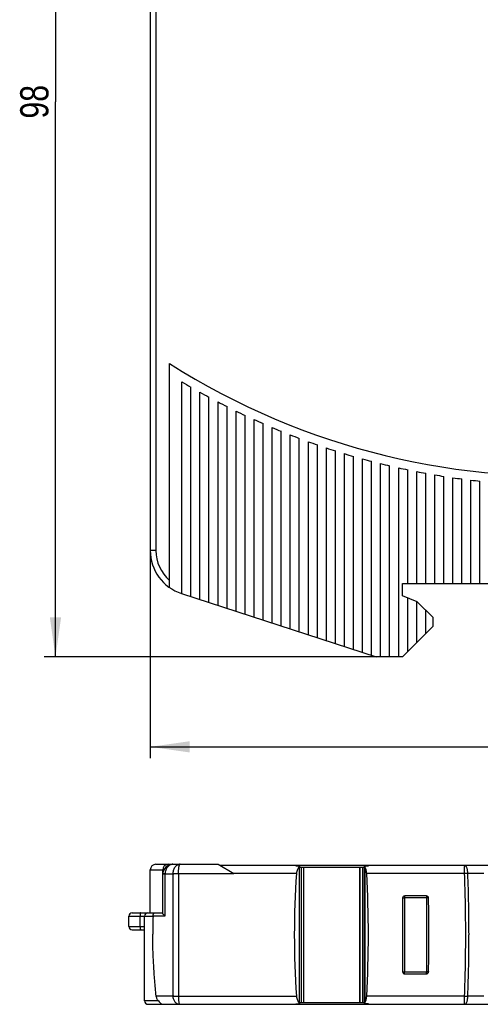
# Model space of a CAD drawing. Header units: millimetres. Extents: x 0 to 420, y 0 to 297.
# Tile 9 of 29: x 177 to 218, y 124 to 211. Entities that reach past the tile are written whole.
import ezdxf

# ---------------------------------------------------------------- set-up
doc = ezdxf.new("R2010")
doc.units = ezdxf.units.MM
doc.header["$LTSCALE"] = 23.1
doc.layers.get('0').update_dxf_attribs({"linetype": 'CONTINUOUS'})
doc.layers.add('T-EM12D-TIO-DXF_CONTINUOUS_LINE', color=7, linetype='CONTINUOUS')
doc.layers.add('T-EM12D-TIO-XXX_DXF_DIMENSION', color=7, linetype='CONTINUOUS')
doc.styles.get("Standard").update_dxf_attribs({"font": 'txt', "width": 0.8})
doc.dimstyles.new('DIMSTYLE_1', dxfattribs={"dimtxt": 2.5, "dimasz": 3.5, "dimexe": 1, "dimexo": 0, "dimtad": 1, "dimdec": 3, "dimdsep": 46, "dimtxsty": 'Standard', "dimblk": '_FILLED', "dimblk1": '_FILLED', "dimblk2": '_FILLED', "dimcen": 0.09, "dimclrt": 5, "dimadec": 0, "dimazin": 0, "dimtp": 0.3, "dimtm": 0.3, "dimtfac": 1, "dimtdec": 3, "dimtofl": 0, "dimtmove": 0, "dimatfit": 3, "dimldrblk": '_FILLED', "dimfxl": 1, "dimtolj": 1, "dimarcsym": 0})
doc.dimstyles.new('DIMSTYLE_3', dxfattribs={"dimtxt": 2.5, "dimasz": 3.5, "dimexe": 1, "dimexo": 0, "dimtad": 1, "dimdec": 0, "dimdsep": 46, "dimtxsty": 'Standard', "dimblk": '_FILLED', "dimblk1": '_FILLED', "dimblk2": '_FILLED', "dimcen": 0.09, "dimclrt": 5, "dimadec": 0, "dimazin": 0, "dimtp": 0.3, "dimtm": 0.3, "dimtfac": 1, "dimtdec": 0, "dimtofl": 0, "dimtmove": 0, "dimatfit": 3, "dimldrblk": '_FILLED', "dimfxl": 1, "dimtolj": 1, "dimarcsym": 0})

# ---------------------------------------------------------------- blocks, each defined once
blk = doc.blocks.new('_FILLED')
at = {"color": 0, "linetype": 'ByBlock'}
blk.add_solid([(0, 0), (-1, 0.143), (-1, -0.143)], dxfattribs=at)
blk = doc.blocks.new('*D1')
at = {"layer": 'T-EM12D-TIO-XXX_DXF_DIMENSION', "color": 2, "linetype": 'Continuous'}
for p, q in [((188.475, 163.862), (188.475, 145.481)), ((268.475, 154.456), (268.475, 145.481)), ((188.475, 146.481), (228.475, 146.481)), ((268.475, 146.481), (228.475, 146.481))]:
    blk.add_line(p, q, dxfattribs=at)
at = {"layer": 'T-EM12D-TIO-XXX_DXF_DIMENSION', "color": 2, "linetype": 'Continuous', "xscale": 3.5, "yscale": 3.5, "zscale": 3.5, "rotation": 180}
blk.add_blockref('_FILLED', (188.475, 146.481), dxfattribs=at)
at = {"layer": 'T-EM12D-TIO-XXX_DXF_DIMENSION', "color": 2, "linetype": 'Continuous', "xscale": 3.5, "yscale": 3.5, "zscale": 3.5}
blk.add_blockref('_FILLED', (268.475, 146.481), dxfattribs=at)
at = {"layer": 'T-EM12D-TIO-XXX_DXF_DIMENSION', "color": 5, "linetype": 'Continuous', "insert": (228.475, 149.606), "char_height": 2.5, "width": 5.89286, "attachment_point": 2, "line_spacing_factor": 0.9}
blk.add_mtext('80', dxfattribs=at)
blk = doc.blocks.new('*D3')
at = {"layer": 'T-EM12D-TIO-XXX_DXF_DIMENSION', "color": 2, "linetype": 'Continuous'}
for p, q in [((211.975, 252.756), (179.083, 252.756)), ((180.083, 252.756), (180.083, 203.606)), ((180.083, 154.456), (180.083, 203.606)), ((208.875, 154.456), (179.083, 154.456))]:
    blk.add_line(p, q, dxfattribs=at)
at = {"layer": 'T-EM12D-TIO-XXX_DXF_DIMENSION', "color": 2, "linetype": 'Continuous', "xscale": 3.5, "yscale": 3.5, "zscale": 3.5}
for p, rotation in [((180.083, 252.756), 90), ((180.083, 154.456), 270)]:
    blk.add_blockref('_FILLED', p, dxfattribs=dict(at, rotation=rotation))
at = {"layer": 'T-EM12D-TIO-XXX_DXF_DIMENSION', "color": 5, "linetype": 'Continuous', "insert": (176.958, 203.606), "char_height": 2.5, "width": 5.89286, "attachment_point": 2, "rotation": 90, "line_spacing_factor": 0.9}
blk.add_mtext('98', dxfattribs=at)

msp = doc.modelspace()

# ---------------------------------------------------------------- linework, layer by layer
at = {"layer": 'T-EM12D-TIO-DXF_CONTINUOUS_LINE', "color": 7, "linetype": 'Continuous'}
for p, q in [((188.475, 229.6901), (188.475, 163.8623)), ((190.175, 160.5897), (190.175, 180.4236)), ((191.275, 160.0463), (191.275, 178.8072)), ((192.075, 159.7864), (192.075, 178.3377)), ((192.875, 159.5265), (192.875, 177.8833)), ((193.675, 159.2665), (193.675, 177.4438)), ((194.475, 159.0066), (194.475, 177.0188)), ((195.275, 158.7466), (195.275, 176.608)), ((196.075, 158.4867), (196.075, 176.2111)), ((196.875, 158.2268), (196.875, 175.8278)), ((197.675, 157.9668), (197.675, 175.4578)), ((198.475, 157.7069), (198.475, 175.1009)), ((199.275, 157.447), (199.275, 174.7569)), ((200.075, 157.187), (200.075, 174.4254)), ((200.875, 156.9271), (200.875, 174.1065)), ((201.675, 156.6672), (201.675, 173.7997)), ((202.475, 156.4072), (202.475, 173.505)), ((203.275, 156.1473), (203.275, 173.2221)), ((204.075, 155.8874), (204.075, 172.951)), ((204.875, 155.6274), (204.875, 172.6914)), ((205.675, 155.3675), (205.675, 172.4432)), ((206.475, 155.1075), (206.475, 172.2063)), ((207.275, 154.8476), (207.275, 171.9805)), ((208.075, 154.5877), (208.075, 171.7658)), ((208.875, 154.4561), (208.875, 171.5619)), ((209.675, 154.4561), (209.675, 171.3689)), ((210.475, 154.4561), (210.475, 171.1865)), ((211.275, 160.9561), (211.275, 171.0148)), ((212.075, 160.9561), (212.075, 170.8536)), ((212.875, 160.9561), (212.875, 170.7028)), ((213.675, 160.9561), (213.675, 170.5624)), ((214.475, 160.9561), (214.475, 170.4324)), ((215.275, 160.9561), (215.275, 170.3125)), ((216.075, 160.9561), (216.075, 170.2029)), ((216.875, 160.9561), (216.875, 170.1033)), ((217.675, 160.9561), (217.675, 170.0139)), ((210.825, 160.9561), (244.2564, 160.9561)), ((210.825, 159.8561), (210.825, 160.9561)), ((191.2389, 160.058), (208.4799, 154.4561)), ((212.125, 159.3309), (210.825, 159.8561)), ((211.275, 154.9061), (211.275, 159.6743)), ((212.075, 155.7061), (212.075, 159.3511)), ((213.525, 157.9309), (212.125, 159.3309)), ((212.875, 156.5061), (212.875, 158.5809)), ((213.525, 157.1561), (213.525, 157.9309)), ((210.825, 154.4561), (213.525, 157.1561)), ((210.825, 154.4561), (208.4799, 154.4561)), ((188.975, 136.0795), (194.475, 136.0795)), ((194.475, 136.0795), (195.8797, 135.2685)), ((188.475, 131.7795), (188.475, 135.5795)), ((189.575, 131.7649), (189.575, 135.5795)), ((267.675, 135.9795), (194.6482, 135.9795)), ((195.8831, 135.2665), (195.8797, 135.2685)), ((201.3559, 135.9524), (201.5454, 135.9529)), ((201.4326, 135.9795), (201.4326, 135.9526)), ((201.6849, 123.7565), (201.6849, 135.9025)), ((201.6849, 135.8295), (207.4501, 135.8295)), ((202.0353, 135.8295), (202.0353, 123.8295)), ((207.0231, 123.8295), (207.0231, 135.8295)), ((207.0684, 123.8295), (207.0684, 135.8295)), ((207.4501, 123.7726), (207.4501, 135.8864)), ((207.6106, 135.9497), (207.8001, 135.949)), ((186.875, 131.7795), (189.575, 131.7795)), ((186.575, 130.5795), (186.575, 131.4795)), ((187.975, 123.9795), (187.975, 131.4795)), ((186.875, 130.2795), (187.975, 130.2795)), ((201.6849, 123.8295), (207.4501, 123.8295)), ((188.275, 123.6795), (267.675, 123.6795)), ((201.5454, 123.7061), (201.3559, 123.7066)), ((201.4326, 123.7064), (201.4326, 123.6795)), ((207.8001, 123.71), (207.6106, 123.7092))]:
    msp.add_line(p, q, dxfattribs=at)
at = {"layer": 'T-EM12D-TIO-DXF_CONTINUOUS_LINE', "color": 9, "linetype": 'Continuous'}
for p, q in [((188.975, 230.0561), (188.975, 163.8623)), ((188.975, 163.8623), (188.475, 163.8623)), ((188.475, 135.5795), (189.6729, 135.5795)), ((189.7756, 135.2285), (189.7754, 131.4863)), ((189.7759, 135.2367), (190.4675, 135.2358)), ((190.9699, 135.2685), (195.8797, 135.2685)), ((201.4236, 135.2665), (195.8831, 135.2665)), ((201.6593, 135.8553), (201.6593, 123.8037)), ((201.8562, 123.8295), (201.8562, 135.8295)), ((207.2929, 123.8295), (207.2929, 135.8295)), ((207.4653, 135.8481), (207.4653, 123.8109)), ((216.3085, 135.2665), (207.6441, 135.2665)), ((218.0031, 135.2723), (216.5968, 135.2723)), ((186.575, 131.4795), (188.7255, 131.4795)), ((187.575, 130.5795), (187.575, 131.4795)), ((189.7754, 131.4863), (188.7257, 131.4864)), ((186.575, 130.5795), (187.975, 130.5795)), ((189.2068, 123.9795), (187.975, 123.9795)), ((188.9999, 124.4194), (190.4675, 124.4212)), ((190.9698, 124.3925), (201.4236, 124.3925)), ((216.3085, 124.3925), (207.6441, 124.3925)), ((218.0031, 124.3867), (216.5968, 124.3867))]:
    msp.add_line(p, q, dxfattribs=at)
at = {"layer": 'T-EM12D-TIO-DXF_CONTINUOUS_LINE', "color": 7, "linetype": 'Continuous'}
for centre, radius, start, end in [((224.475, 234.4561), 64, 237.592487, 311.371411), ((224.475, 234.4561), 64.8, 239.179799, 240), ((224.475, 234.4561), 64.8, 240.813477, 241.620552), ((224.475, 234.4561), 64.8, 242.421532, 243.216705), ((224.475, 234.4561), 64.8, 244.006345, 244.790714), ((224.475, 234.4561), 64.8, 245.57006, 246.34462), ((224.475, 234.4561), 64.8, 247.11462, 247.880275), ((224.475, 234.4561), 64.8, 248.641794, 249.399375), ((224.475, 234.4561), 64.8, 250.15321, 250.903481), ((224.475, 234.4561), 64.8, 251.650365, 252.394034), ((224.475, 234.4561), 64.8, 253.134653, 253.87238), ((224.475, 234.4561), 64.8, 254.60737, 255.339774), ((224.475, 234.4561), 64.8, 256.069736, 256.797399), ((224.475, 234.4561), 64.8, 257.5229, 258.246374), ((224.475, 234.4561), 64.8, 258.967952, 259.687763), ((224.475, 234.4561), 64.8, 260.405932, 261.122582), ((224.475, 234.4561), 64.8, 261.837835, 262.551809), ((224.475, 234.4561), 64.8, 263.264623, 263.97639), ((192.475, 163.8623), 4, 180, 252), ((188.975, 135.5795), 0.5, 90, 180), ((190.485, 135.1695), 0.91, 90, 180), ((190.075, 135.5795), 0.5, 90, 180), ((279.0159, 129.8295), 77.7825, 175.991761, 184.008239), ((108.407, 129.8295), 99.3859, 356.86402, 3.13598), ((710.813, 129.8295), 500, 179.626951, 180.373049), ((211.0236, 133.0836), 0.2, 91.094564, 179.626951), ((211.975, 83.2927), 50, 88.905436, 91.094564), ((212.9263, 133.0836), 0.2, 0.373049, 88.905436), ((-286.8631, 129.8295), 500, 359.626951, 0.373049), ((186.875, 131.4795), 0.3, 90, 180), ((188.275, 131.4795), 0.3, 90, 180), ((230.2112, 129.8093), 41.5192, 177.694607, 179.905801), ((188.4698, 131.4897), 0.256, 357.719435, 359.274675), ((186.875, 130.5795), 0.3, 180, 270), ((211.0236, 126.5754), 0.2, 180.373049, 268.905436), ((212.9263, 126.5754), 0.2, 271.094564, 359.626951), ((211.975, 176.3663), 50, 268.905436, 271.094564), ((188.275, 123.9795), 0.3, 180, 270)]:
    msp.add_arc(centre, radius, start, end, dxfattribs=at)
at = {"layer": 'T-EM12D-TIO-DXF_CONTINUOUS_LINE', "color": 9, "linetype": 'Continuous'}
for centre, radius, start, end in [((192.475, 163.8623), 3.5, 180, 228.917667), ((189.888, 135.2285), 0.1125, 175.805632, 179.995994), ((191.5418, 135.1839), 1.0756, 175.490207, 177.237044), ((191.0448, 135.2644), 0.0751, 176.899534, 179.965676), ((216.5904, 128.4443), 6.828, 89.946551, 92.366137), ((73.6152, 129.8317), 142.7968, 359.999092, 2.181163), ((75.7696, 129.8318), 140.9323, 359.999071, 2.212392), ((718.3089, 129.8295), 507.3242, 179.631008, 180.368992), ((211.975, 80.5029), 52.6029, 88.932866, 91.067134), ((-294.359, 129.8295), 507.3242, 359.631008, 0.368992), ((73.9862, 129.8202), 142.4258, 357.815996, 0.003741), ((76.1374, 129.8201), 140.5644, 357.784712, 0.003814), ((211.975, 179.1618), 52.6086, 268.932982, 271.067018), ((216.5904, 131.2143), 6.8276, 267.633801, 270.053528)]:
    msp.add_arc(centre, radius, start, end, dxfattribs=at)
for points, knots in [([(190.485, 136.0795), (190.4406, 136.0795), (190.3505, 136.0686), (190.2213, 136.0204), (190.1018, 135.9424), (189.9581, 135.8), (189.8258, 135.5634), (189.7823, 135.348), (189.7759, 135.2367)], [0, 0, 0, 0, 0.1103312, 0.2230216, 0.3399835, 0.462377, 0.7230005, 1, 1, 1, 1]), ([(191.1217, 136.0795), (191.0816, 136.0795), (191.0001, 136.069), (190.8832, 136.0227), (190.7749, 135.948), (190.6788, 135.8476), (190.5976, 135.7252), (190.5113, 135.535), (190.4781, 135.3762), (190.4696, 135.2685)], [0, 0, 0, 0, 0.1056702, 0.2144495, 0.3288092, 0.4502141, 0.5790445, 0.7147182, 1, 1, 1, 1]), ([(190.9699, 135.2685), (190.9709, 135.3228), (190.9744, 135.4285), (190.9845, 135.581), (190.999, 135.7198), (191.0149, 135.8246), (191.0298, 135.898), (191.0412, 135.9444), (191.0533, 135.9844), (191.0658, 136.0177), (191.0788, 136.0441), (191.0921, 136.0635), (191.1061, 136.0761), (191.1169, 136.0795), (191.1217, 136.0795)], [0, 0, 0, 0, 0.1927544, 0.3754699, 0.542288, 0.6879636, 0.7514748, 0.8081507, 0.8576429, 0.8997265, 0.9343555, 0.9617929, 0.9829326, 1, 1, 1, 1]), ([(189.7756, 135.2285), (189.7604, 135.2266), (189.7318, 135.2227), (189.6917, 135.2161), (189.6572, 135.2091), (189.6286, 135.2019), (189.6059, 135.1944), (189.591, 135.1877), (189.5825, 135.1819), (189.5773, 135.1771), (189.575, 135.1724), (189.575, 135.1695)], [0, 0, 0, 0, 0.2136497, 0.4033118, 0.5676082, 0.705514, 0.8164147, 0.9004269, 0.9328462, 0.9595029, 1, 1, 1, 1]), ([(189.7759, 135.2367), (189.7609, 135.2374), (189.7328, 135.2385), (189.6933, 135.2398), (189.6592, 135.2405), (189.631, 135.2408), (189.6088, 135.2407), (189.594, 135.2401), (189.5854, 135.2393), (189.5812, 135.2386), (189.5788, 135.238), (189.5775, 135.2372), (189.5774, 135.2367)], [0, 0, 0, 0, 0.2252607, 0.4243688, 0.5957087, 0.7379366, 0.8499368, 0.9308897, 0.9595754, 0.980405, 0.993547, 1, 1, 1, 1]), ([(190.4675, 135.2358), (190.4673, 134.7906), (190.4666, 133.0052), (190.4662, 131.2198), (190.4662, 129.8796)], [0, 0, 0, 0, 0.2493426, 1, 1, 1, 1]), ([(190.4675, 135.2358), (190.5026, 135.2401), (190.5781, 135.2476), (190.7455, 135.2591), (190.8779, 135.2633), (190.9698, 135.2645)], [0, 0, 0, 0, 0.2104551, 0.4525771, 1, 1, 1, 1]), ([(190.4696, 135.2685), (190.5046, 135.2707), (190.58, 135.2737), (190.7468, 135.2755), (190.8785, 135.2723), (190.9699, 135.2685)], [0, 0, 0, 0, 0.2101144, 0.452101, 1, 1, 1, 1]), ([(190.9698, 135.2645), (190.9695, 134.8169), (190.9685, 133.0221), (190.9681, 131.2272), (190.9681, 129.8799)], [0, 0, 0, 0, 0.2493421, 1, 1, 1, 1]), ([(216.3085, 135.2665), (216.3086, 135.3142), (216.309, 135.407), (216.3101, 135.5409), (216.3115, 135.6457), (216.3128, 135.7224), (216.3139, 135.7735), (216.315, 135.8196), (216.3163, 135.8604), (216.3176, 135.8955), (216.3189, 135.9246), (216.3201, 135.945), (216.3212, 135.9582), (216.3219, 135.9657), (216.3226, 135.9714), (216.3234, 135.9757), (216.3239, 135.9781), (216.3246, 135.9795), (216.325, 135.9795)], [0, 0, 0, 0, 0.2004354, 0.3901412, 0.5628076, 0.6409282, 0.7126898, 0.7774948, 0.8348041, 0.8841419, 0.9250999, 0.9573426, 0.9701127, 0.9806147, 0.9888325, 0.9947612, 0.9984223, 1, 1, 1, 1]), ([(216.5968, 135.2723), (216.5949, 135.3198), (216.5884, 135.4124), (216.57, 135.5457), (216.5438, 135.6671), (216.5108, 135.7728), (216.4719, 135.8594), (216.4336, 135.9171), (216.4002, 135.9499), (216.3758, 135.9667), (216.3506, 135.9771), (216.3333, 135.9795), (216.325, 135.9795)], [0, 0, 0, 0, 0.1778524, 0.3472192, 0.5033871, 0.6423188, 0.7610252, 0.858173, 0.8990945, 0.9355939, 0.968724, 1, 1, 1, 1]), ([(210.8236, 133.0849), (210.8236, 133.0854), (210.8248, 133.0866), (210.829, 133.088), (210.8382, 133.0899), (210.8535, 133.0917), (210.8741, 133.0934), (210.8995, 133.0947), (210.9289, 133.0958), (210.9612, 133.0965), (210.9837, 133.0965), (210.9953, 133.0967)], [0, 0, 0, 0, 0.0083412, 0.0235422, 0.0795538, 0.1693167, 0.2903329, 0.4389179, 0.6104084, 0.7994489, 1, 1, 1, 1]), ([(211.0198, 133.2836), (211.0189, 133.2836), (211.0167, 133.2827), (211.0142, 133.2797), (211.0118, 133.2752), (211.0095, 133.269), (211.0073, 133.2612), (211.0043, 133.2479), (210.9996, 133.2171), (210.9966, 133.1774), (210.9952, 133.1332), (210.9953, 133.109), (210.9953, 133.0967)], [0, 0, 0, 0, 0.0148293, 0.0339795, 0.0603084, 0.0944983, 0.1365548, 0.1863155, 0.3076759, 0.6233265, 0.8071374, 1, 1, 1, 1]), ([(212.9301, 133.2836), (212.931, 133.2836), (212.9332, 133.2827), (212.9357, 133.2797), (212.9381, 133.2752), (212.9404, 133.269), (212.9426, 133.2612), (212.9456, 133.2479), (212.9503, 133.2171), (212.9533, 133.1774), (212.9547, 133.1332), (212.9546, 133.109), (212.9546, 133.0967)], [0, 0, 0, 0, 0.0148481, 0.0340056, 0.0603235, 0.0944999, 0.1365544, 0.1863213, 0.3076836, 0.6233304, 0.807139, 1, 1, 1, 1]), ([(213.1263, 133.0849), (213.1263, 133.0854), (213.1251, 133.0866), (213.1209, 133.088), (213.1117, 133.0899), (213.0964, 133.0917), (213.0758, 133.0934), (213.0504, 133.0947), (213.021, 133.0958), (212.9887, 133.0965), (212.9662, 133.0965), (212.9546, 133.0967)], [0, 0, 0, 0, 0.0083413, 0.0235422, 0.0795538, 0.1693167, 0.2903329, 0.4389179, 0.6104084, 0.7994489, 1, 1, 1, 1]), ([(187.635, 131.7795), (187.6329, 131.7795), (187.6285, 131.7783), (187.6226, 131.7735), (187.6169, 131.7661), (187.6115, 131.7561), (187.6062, 131.7434), (187.5992, 131.7219), (187.5915, 131.6892), (187.5844, 131.6442), (187.579, 131.5929), (187.5757, 131.5373), (187.575, 131.499), (187.575, 131.4795)], [0, 0, 0, 0, 0.0192237, 0.0422465, 0.0713062, 0.1073777, 0.1507645, 0.2014186, 0.3233261, 0.4695793, 0.6351723, 0.8141586, 1, 1, 1, 1]), ([(187.575, 130.5795), (187.575, 130.56), (187.5757, 130.5217), (187.579, 130.4661), (187.5844, 130.4148), (187.5915, 130.3698), (187.5992, 130.3371), (187.6062, 130.3156), (187.6115, 130.3029), (187.6169, 130.2929), (187.6226, 130.2855), (187.6285, 130.2807), (187.6329, 130.2795), (187.635, 130.2795)], [0, 0, 0, 0, 0.1858414, 0.3648277, 0.5304207, 0.6766739, 0.7985814, 0.8492355, 0.8926223, 0.9286938, 0.9577535, 0.9807763, 1, 1, 1, 1]), ([(190.4662, 129.8796), (190.4662, 129.4239), (190.4663, 127.6044), (190.4669, 125.785), (190.4675, 124.4212)], [0, 0, 0, 0, 0.2504672, 1, 1, 1, 1]), ([(190.9681, 129.8799), (190.9681, 129.4218), (190.9682, 127.5926), (190.9689, 125.7635), (190.9698, 124.3925)], [0, 0, 0, 0, 0.2504675, 1, 1, 1, 1]), ([(210.8236, 126.5741), (210.8236, 126.5736), (210.8248, 126.5724), (210.829, 126.571), (210.8382, 126.5691), (210.8535, 126.5673), (210.8741, 126.5656), (210.8995, 126.5643), (210.9289, 126.5632), (210.9612, 126.5625), (210.9837, 126.5624), (210.9953, 126.5623)], [0, 0, 0, 0, 0.0083413, 0.0235422, 0.0795538, 0.1693167, 0.2903329, 0.4389179, 0.6104084, 0.7994489, 1, 1, 1, 1]), ([(211.0198, 126.3754), (211.0189, 126.3754), (211.0167, 126.3763), (211.0142, 126.3793), (211.0118, 126.3838), (211.0095, 126.39), (211.0073, 126.3977), (211.0043, 126.4111), (210.9996, 126.4419), (210.9966, 126.4815), (210.9952, 126.5258), (210.9953, 126.5499), (210.9953, 126.5623)], [0, 0, 0, 0, 0.0148293, 0.0339795, 0.0603084, 0.0944983, 0.1365548, 0.1863155, 0.3076759, 0.6233265, 0.8071374, 1, 1, 1, 1]), ([(212.9301, 126.3754), (212.931, 126.3754), (212.9332, 126.3763), (212.9357, 126.3793), (212.9381, 126.3838), (212.9404, 126.39), (212.9426, 126.3977), (212.9456, 126.4111), (212.9503, 126.4419), (212.9533, 126.4815), (212.9547, 126.5258), (212.9546, 126.5499), (212.9546, 126.5623)], [0, 0, 0, 0, 0.0148481, 0.0340056, 0.0603235, 0.0944999, 0.1365544, 0.1863213, 0.3076836, 0.6233304, 0.807139, 1, 1, 1, 1]), ([(213.1263, 126.5741), (213.1263, 126.5736), (213.1251, 126.5724), (213.1209, 126.571), (213.1117, 126.5691), (213.0964, 126.5673), (213.0758, 126.5656), (213.0504, 126.5643), (213.021, 126.5632), (212.9887, 126.5625), (212.9662, 126.5624), (212.9546, 126.5623)], [0, 0, 0, 0, 0.0083412, 0.0235422, 0.0795538, 0.1693167, 0.2903329, 0.4389179, 0.6104084, 0.7994489, 1, 1, 1, 1]), ([(190.4675, 124.4212), (190.5026, 124.4169), (190.5781, 124.4093), (190.7455, 124.3978), (190.8779, 124.3937), (190.9698, 124.3925)], [0, 0, 0, 0, 0.2104556, 0.4525776, 1, 1, 1, 1]), ([(190.4675, 124.4212), (190.4729, 124.3235), (190.5092, 124.1349), (190.6206, 123.9265), (190.7424, 123.8006), (190.8434, 123.7318), (190.9529, 123.6892), (191.0293, 123.6795), (191.0669, 123.6795)], [0, 0, 0, 0, 0.2810602, 0.543516, 0.6655644, 0.7813048, 0.8920435, 1, 1, 1, 1]), ([(190.9698, 124.3925), (190.971, 124.2996), (190.9755, 124.1655), (190.9884, 123.996), (190.9985, 123.9039), (191.0081, 123.8393), (191.0154, 123.7985), (191.0231, 123.7633), (191.0311, 123.7341), (191.0383, 123.7137), (191.0445, 123.7006), (191.051, 123.6891), (191.0595, 123.6795), (191.0669, 123.6795)], [0, 0, 0, 0, 0.381729, 0.5510552, 0.6985232, 0.762573, 0.8194933, 0.8688785, 0.9104231, 0.9439617, 0.9577457, 0.9695889, 1, 1, 1, 1]), ([(216.325, 123.6795), (216.3246, 123.6795), (216.3239, 123.6809), (216.3234, 123.6833), (216.3226, 123.6876), (216.3219, 123.6933), (216.3212, 123.7008), (216.3201, 123.714), (216.3189, 123.7344), (216.3176, 123.7635), (216.3163, 123.7986), (216.315, 123.8394), (216.3139, 123.8855), (216.3128, 123.9366), (216.3115, 124.0133), (216.3101, 124.1181), (216.309, 124.252), (216.3086, 124.3448), (216.3085, 124.3925)], [0, 0, 0, 0, 0.0015777, 0.0052388, 0.0111675, 0.0193853, 0.0298873, 0.0426574, 0.0749001, 0.1158582, 0.1651959, 0.2225052, 0.2873102, 0.3590718, 0.4371924, 0.6098589, 0.7995646, 1, 1, 1, 1]), ([(216.325, 123.6795), (216.3333, 123.6795), (216.3506, 123.6819), (216.3758, 123.6922), (216.4002, 123.7091), (216.4336, 123.7419), (216.4719, 123.7995), (216.5108, 123.8862), (216.5438, 123.9919), (216.57, 124.1133), (216.5884, 124.2466), (216.5949, 124.3392), (216.5968, 124.3867)], [0, 0, 0, 0, 0.031276, 0.0644061, 0.1009055, 0.141827, 0.2389748, 0.3576812, 0.4966129, 0.6527808, 0.8221476, 1, 1, 1, 1])]:
    msp.add_open_spline(points, degree=3, knots=knots, dxfattribs=at)
at = {"layer": 'T-EM12D-TIO-DXF_CONTINUOUS_LINE', "color": 7, "linetype": 'Continuous'}
for points, knots in [([(201.3703, 135.9795), (201.3689, 135.9795), (201.3668, 135.9782), (201.3646, 135.9755), (201.362, 135.9711), (201.3589, 135.9633), (201.3569, 135.9564), (201.3559, 135.9524)], [0, 0, 0, 0, 0.1261856, 0.2139897, 0.3233174, 0.6125074, 1, 1, 1, 1]), ([(201.6593, 135.8553), (201.6267, 135.8232), (201.5658, 135.746), (201.4953, 135.6077), (201.4449, 135.4449), (201.4279, 135.3274), (201.4236, 135.2665)], [0, 0, 0, 0, 0.2123604, 0.4518036, 0.7166905, 1, 1, 1, 1]), ([(201.5454, 135.9529), (201.564, 135.953), (201.5909, 135.9518), (201.6247, 135.9469), (201.6457, 135.9416), (201.6627, 135.9347), (201.6754, 135.9259), (201.6834, 135.9149), (201.6849, 135.9065), (201.6849, 135.9025)], [0, 0, 0, 0, 0.3483986, 0.503169, 0.6384835, 0.7521843, 0.8455941, 0.9247381, 1, 1, 1, 1]), ([(201.6849, 135.9025), (201.6849, 135.8945), (201.6785, 135.8765), (201.6666, 135.8625), (201.6593, 135.8553)], [0, 0, 0, 0, 0.4357443, 1, 1, 1, 1]), ([(207.4501, 135.8864), (207.4501, 135.8913), (207.452, 135.9015), (207.4611, 135.9151), (207.476, 135.9263), (207.4959, 135.9352), (207.5203, 135.9419), (207.5589, 135.9483), (207.5896, 135.9498), (207.6106, 135.9497)], [0, 0, 0, 0, 0.0785814, 0.161231, 0.2574136, 0.3729381, 0.5089667, 0.6627676, 1, 1, 1, 1]), ([(207.4653, 135.8481), (207.4629, 135.8512), (207.4552, 135.8626), (207.4501, 135.8764), (207.4501, 135.8864)], [0, 0, 0, 0, 0.2821619, 1, 1, 1, 1]), ([(207.6441, 135.2665), (207.6408, 135.326), (207.628, 135.4404), (207.5902, 135.6), (207.5374, 135.7364), (207.4907, 135.8148), (207.4653, 135.8481)], [0, 0, 0, 0, 0.2902444, 0.5587207, 0.796418, 1, 1, 1, 1]), ([(207.8001, 135.949), (207.8012, 135.9534), (207.8034, 135.9612), (207.8066, 135.97), (207.8094, 135.975), (207.8116, 135.978), (207.814, 135.9795), (207.8154, 135.9795)], [0, 0, 0, 0, 0.3910021, 0.6818148, 0.7910424, 0.8780024, 1, 1, 1, 1]), ([(188.7257, 131.4864), (188.7262, 131.5252), (188.7328, 131.5821), (188.754, 131.6519), (188.7743, 131.6961), (188.7982, 131.732), (188.8249, 131.7587), (188.8535, 131.7755), (188.874, 131.7795), (188.8836, 131.7795)], [0, 0, 0, 0, 0.3233819, 0.4723071, 0.6075741, 0.7271034, 0.8305929, 0.9199891, 1, 1, 1, 1]), ([(189.7754, 131.4863), (189.7468, 131.5128), (189.7069, 131.5531), (189.66, 131.6086), (189.6312, 131.6467), (189.6078, 131.6822), (189.5902, 131.714), (189.5801, 131.7381), (189.5758, 131.7545), (189.575, 131.7617), (189.575, 131.7649)], [0, 0, 0, 0, 0.3364956, 0.4876533, 0.6255347, 0.7482816, 0.8535502, 0.9384453, 0.9723092, 1, 1, 1, 1]), ([(188.9999, 124.4194), (188.9553, 124.873), (188.8722, 125.7807), (188.7722, 127.1444), (188.7063, 128.5103), (188.6914, 129.4218), (188.692, 129.8776)], [0, 0, 0, 0, 0.2500088, 0.5000049, 0.7499971, 1, 1, 1, 1]), ([(189.2068, 123.9795), (189.1797, 124.0102), (189.129, 124.0751), (189.0662, 124.1816), (189.0203, 124.2969), (189.0039, 124.3783), (188.9999, 124.4194)], [0, 0, 0, 0, 0.2488453, 0.4989875, 0.7494923, 1, 1, 1, 1]), ([(189.2068, 123.9795), (189.2464, 123.9346), (189.3021, 123.8703), (189.3761, 123.7939), (189.4228, 123.7506), (189.463, 123.7182), (189.4961, 123.6963), (189.5195, 123.6847), (189.5343, 123.6803), (189.5403, 123.6795), (189.5429, 123.6795)], [0, 0, 0, 0, 0.393738, 0.559617, 0.6993944, 0.8121474, 0.8985614, 0.9603094, 0.9827144, 1, 1, 1, 1]), ([(201.4236, 124.3925), (201.4279, 124.3316), (201.4449, 124.2141), (201.4953, 124.0513), (201.5658, 123.9129), (201.6267, 123.8358), (201.6593, 123.8037)], [0, 0, 0, 0, 0.2833095, 0.5481964, 0.7876396, 1, 1, 1, 1]), ([(207.4653, 123.8109), (207.4907, 123.8441), (207.5374, 123.9226), (207.5902, 124.059), (207.628, 124.2186), (207.6408, 124.333), (207.6441, 124.3925)], [0, 0, 0, 0, 0.203582, 0.4412793, 0.7097556, 1, 1, 1, 1]), ([(201.3559, 123.7066), (201.3569, 123.7026), (201.3589, 123.6957), (201.362, 123.6879), (201.3646, 123.6835), (201.3668, 123.6808), (201.3689, 123.6795), (201.3703, 123.6795)], [0, 0, 0, 0, 0.3874926, 0.6766826, 0.7860103, 0.8738144, 1, 1, 1, 1]), ([(201.6849, 123.7565), (201.6849, 123.7525), (201.6834, 123.7441), (201.6754, 123.7331), (201.6627, 123.7243), (201.6457, 123.7173), (201.6247, 123.7121), (201.5909, 123.7071), (201.564, 123.706), (201.5454, 123.7061)], [0, 0, 0, 0, 0.0752619, 0.1544059, 0.2478157, 0.3615165, 0.496831, 0.6516014, 1, 1, 1, 1]), ([(201.6593, 123.8037), (201.6666, 123.7965), (201.6785, 123.7824), (201.6849, 123.7644), (201.6849, 123.7565)], [0, 0, 0, 0, 0.5642557, 1, 1, 1, 1]), ([(207.4501, 123.7726), (207.4501, 123.7757), (207.4517, 123.7896), (207.4588, 123.8024), (207.4653, 123.8109)], [0, 0, 0, 0, 0.2244458, 1, 1, 1, 1]), ([(207.6106, 123.7092), (207.5896, 123.7092), (207.5589, 123.7107), (207.5203, 123.7171), (207.4959, 123.7238), (207.476, 123.7327), (207.4611, 123.7439), (207.452, 123.7575), (207.4501, 123.7677), (207.4501, 123.7726)], [0, 0, 0, 0, 0.3372324, 0.4910333, 0.6270619, 0.7425864, 0.838769, 0.9214186, 1, 1, 1, 1]), ([(207.8154, 123.6795), (207.814, 123.6795), (207.8116, 123.681), (207.8094, 123.684), (207.8066, 123.689), (207.8034, 123.6978), (207.8012, 123.7056), (207.8001, 123.71)], [0, 0, 0, 0, 0.1219976, 0.2089576, 0.3181852, 0.6089979, 1, 1, 1, 1])]:
    msp.add_open_spline(points, degree=3, knots=knots, dxfattribs=at)

# ---------------------------------------------------------------- dimensions: what is measured, and where the dimension line sits
at = {"layer": 'T-EM12D-TIO-XXX_DXF_DIMENSION', "color": 2, "linetype": 'Continuous'}
dim = msp.add_linear_dim(base=(180.0831, 252.7561), p1=(208.875, 154.4561), p2=(211.975, 252.7561), angle=90, dimstyle='DIMSTYLE_3', dxfattribs=at)
dim.commit()
dim.dimension.update_dxf_attribs({"geometry": '*D3', "text_midpoint": (180.0831, 203.249), "dimtype": 160})
dim = msp.add_linear_dim(base=(268.475, 146.4814), p1=(188.475, 163.8623), p2=(268.475, 154.4561), dimstyle='DIMSTYLE_1', dxfattribs=at)
dim.commit()
dim.dimension.update_dxf_attribs({"geometry": '*D1', "text_midpoint": (228.1178, 146.4814), "dimtype": 160})

doc.saveas('drawing.dxf')
